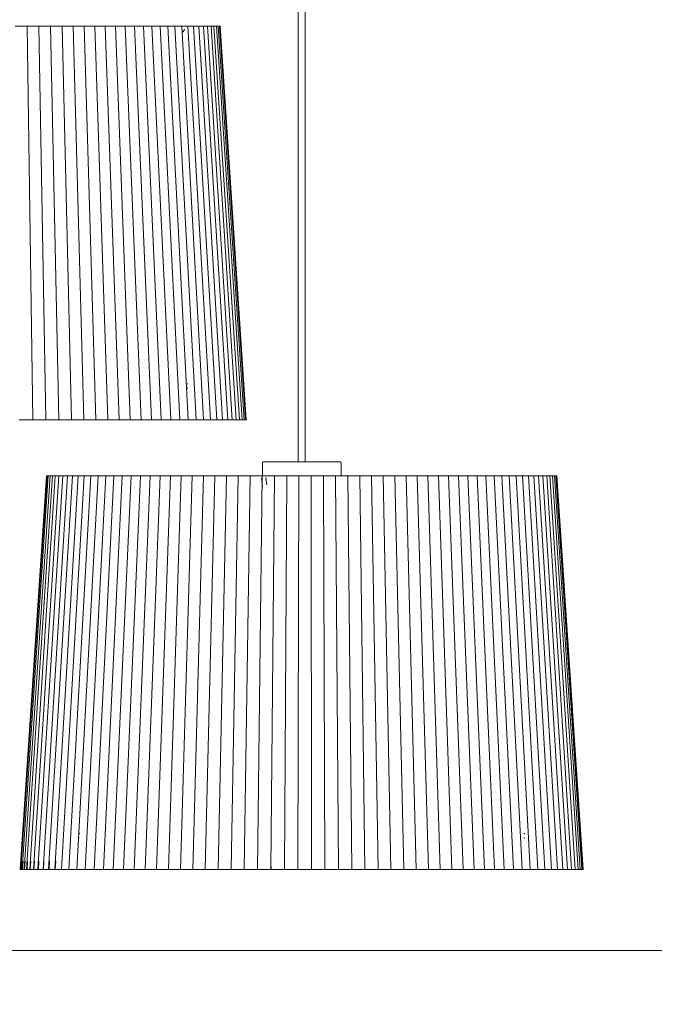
# Model space of a CAD drawing. Header units: millimetres. Extents: x 5395 to 10087, y 397 to 7363.
# Tile 2 of 14: x 5843 to 6408, y 397 to 1273. Entities that reach past the tile are written whole.
import ezdxf

# ---------------------------------------------------------------- set-up
doc = ezdxf.new("R2010")
doc.units = ezdxf.units.MM
doc.linetypes.add('Dash', pattern=[6, 3, -3])
doc.layers.add('A-ANNO-DIMS', color=7, linetype='Dash', lineweight=9, true_color=0xd2d2d2)
doc.layers.add('A-ANNO-DIMS-15', color=7, linetype='Continuous', lineweight=9)
doc.layers.add('E-LITE-EQPM', color=7, linetype='Continuous', lineweight=20)
doc.styles.add('Arial Narrow', font='ARIALN.TTF', dxfattribs={"height": 33})
doc.dimstyles.new('FARO_-_2_2mm_Arial_Narrow_mm_Inch_Left', dxfattribs={"dimscale": 304.8, "dimtxt": 33.773222, "dimasz": 0, "dimexe": 0.147638, "dimexo": 0.0625, "dimgap": 0.024606, "dimtad": 1, "dimdec": 0, "dimzin": 0, "dimdsep": 46, "dimtxsty": 'Arial Narrow', "dimblk1": 'NONE', "dimblk2": 'NONE', "dimsah": 1, "dimcen": 0.09, "dimadec": 0, "dimazin": 0, "dimtfac": 1, "dimtdec": 4, "dimtix": 1, "dimtmove": 0, "dimatfit": 3, "dimfxl": 0.049213, "dimfxlon": 1, "dimtvp": 1, "dimtolj": 1, "dimtzin": 0, "dimarcsym": 2})

# ---------------------------------------------------------------- blocks, each defined once
blk = doc.blocks.new('64314-7L   _Suspended_tensor - 64314-44-7L SAMBA Black_ribbon beige pendant lamp ø450-7L-545827-Alzado_PDF')
at = {"layer": 'E-LITE-EQPM', "lineweight": 9}
for p, q in [((6090.82, 1983.84), (6090.82, 880)), ((6096.82, 879.97), (6096.82, 1983.84)), ((5838.88, 1267.48), (5849.52, 1267.5)), ((5849.52, 1267.48), (5860.03, 1267.5)), ((5849.52, 1267.5), (5854.61, 917.5)), ((5860.03, 1267.48), (5870.39, 1267.5)), ((5860.03, 1267.5), (5866.21, 917.5)), ((5870.39, 1267.48), (5880.57, 1267.5)), ((5870.39, 1267.5), (5877.64, 917.5)), ((5880.57, 1267.48), (5890.56, 1267.5)), ((5880.57, 1267.5), (5888.88, 917.5)), ((5890.56, 1267.48), (5900.32, 1267.5)), ((5890.56, 1267.5), (5899.9, 917.5)), ((5900.32, 1267.48), (5909.83, 1267.5)), ((5900.32, 1267.5), (5910.68, 917.5)), ((5909.83, 1267.48), (5919.08, 1267.5)), ((5909.83, 1267.5), (5921.19, 917.5)), ((5919.08, 1267.48), (5928.04, 1267.5)), ((5919.08, 1267.5), (5931.4, 917.5)), ((5920.5, 1267.5), (5920.32, 1267.48)), ((5928.04, 1267.5), (5941.3, 917.5)), ((5928.05, 1267.48), (5936.7, 1267.5)), ((5929.41, 1267.5), (5929.22, 1267.48)), ((5936.7, 1267.48), (5945.02, 1267.5)), ((5936.7, 1267.5), (5950.86, 917.5)), ((5938.01, 1267.5), (5937.82, 1267.48)), ((5945.02, 1267.48), (5953, 1267.5)), ((5945.02, 1267.5), (5960.06, 917.5)), ((5946.29, 1267.5), (5946.08, 1267.48)), ((5953, 1267.48), (5960.61, 1267.5)), ((5953, 1267.5), (5968.87, 917.5)), ((5954.21, 1267.5), (5953.98, 1267.48)), ((5960.61, 1267.48), (5967.83, 1267.5)), ((5960.61, 1267.5), (5977.28, 917.5)), ((5961.76, 1267.5), (5961.53, 1267.48)), ((5967.83, 1267.48), (5974.66, 1267.5)), ((5967.83, 1267.5), (5985.27, 917.5)), ((5968.92, 1267.5), (5968.68, 1267.48)), ((5974.66, 1267.48), (5981.06, 1267.5)), ((5974.66, 1267.5), (5992.82, 917.5)), ((5975.68, 1267.5), (5975.43, 1267.48)), ((5981.06, 1267.5), (5999.91, 917.5)), ((5981.07, 1267.48), (5987.04, 1267.5)), ((5982.02, 1267.5), (5981.77, 1267.48)), ((5987.04, 1267.48), (5992.57, 1267.5)), ((5987.04, 1267.5), (6006.53, 917.5)), ((5987.83, 1262.23), (5989.79, 1264.5)), ((5992.57, 1267.5), (6012.65, 917.5)), ((5992.58, 1267.48), (5997.65, 1267.5)), ((5997.65, 1267.48), (6002.26, 1267.5)), ((5997.65, 1267.5), (6018.28, 917.5)), ((6002.26, 1267.48), (6006.38, 1267.5)), ((6002.26, 1267.5), (6023.38, 917.5)), ((6006.38, 1267.48), (6010.02, 1267.5)), ((6006.38, 1267.5), (6027.96, 917.5)), ((6010.02, 1267.48), (6013.16, 1267.5)), ((6010.02, 1267.5), (6032, 917.5)), ((6013.16, 1267.48), (6015.79, 1267.5)), ((6013.16, 1267.5), (6035.49, 917.5)), ((6015.79, 1267.48), (6017.91, 1267.5)), ((6015.79, 1267.5), (6038.42, 917.5)), ((6017.91, 1267.48), (6019.52, 1267.5)), ((6017.91, 1267.5), (6040.79, 917.5)), ((6018.2, 1267.5), (6017.98, 1267.49)), ((6019.72, 1267.5), (6019.52, 1267.49)), ((6019.52, 1267.48), (6020.6, 1267.5)), ((6019.52, 1267.5), (6042.59, 917.5)), ((6020.12, 1267.48), (6019.72, 1267.5)), ((6020.6, 1267.5), (6043.82, 917.5)), ((6020.72, 1267.49), (6021.17, 1267.5)), ((6021.17, 1267.5), (6044.47, 917.5)), ((6021.21, 1267.5), (6044.54, 917.5)), ((5991.95, 949.45), (5991.85, 949.45)), ((5991.95, 945.45), (5991.85, 945.45)), ((5842.4, 917.34), (5854, 917.31)), ((5854.61, 917.5), (5842.88, 917.47)), ((5854.27, 917.41), (5854.01, 917.34)), ((5854.01, 917.34), (5865.47, 917.31)), ((5854.53, 917.47), (5854.27, 917.41)), ((5866.21, 917.5), (5854.61, 917.47)), ((5865.8, 917.41), (5865.49, 917.34)), ((5865.49, 917.34), (5876.77, 917.31)), ((5866.11, 917.47), (5865.8, 917.41)), ((5877.64, 917.5), (5866.21, 917.47)), ((5877.17, 917.41), (5876.82, 917.34)), ((5876.82, 917.34), (5887.89, 917.31)), ((5877.53, 917.47), (5877.17, 917.41)), ((5888.88, 917.5), (5877.64, 917.47)), ((5888.35, 917.41), (5887.95, 917.34)), ((5887.95, 917.34), (5898.78, 917.31)), ((5888.75, 917.47), (5888.35, 917.41)), ((5899.9, 917.5), (5888.88, 917.47)), ((5899.31, 917.41), (5898.86, 917.34)), ((5898.86, 917.34), (5909.44, 917.31)), ((5899.75, 917.47), (5899.31, 917.41)), ((5910.68, 917.5), (5899.9, 917.47)), ((5910.02, 917.41), (5909.54, 917.34)), ((5909.54, 917.34), (5919.83, 917.31)), ((5910.51, 917.47), (5910.02, 917.41)), ((5910.5, 917.47), (5910.68, 917.5)), ((5921.19, 917.5), (5910.68, 917.47)), ((5920.47, 917.41), (5919.95, 917.34)), ((5919.95, 917.34), (5929.93, 917.31)), ((5921, 917.47), (5920.47, 917.41)), ((5920.99, 917.47), (5921.19, 917.5)), ((5931.4, 917.5), (5921.19, 917.47)), ((5930.63, 917.41), (5930.06, 917.34)), ((5930.06, 917.34), (5939.71, 917.31)), ((5931.2, 917.47), (5930.63, 917.41)), ((5931.19, 917.47), (5931.4, 917.5)), ((5941.3, 917.5), (5931.4, 917.47)), ((5940.47, 917.41), (5939.87, 917.34)), ((5939.87, 917.34), (5949.16, 917.31)), ((5941.08, 917.47), (5940.47, 917.41)), ((5941.07, 917.47), (5941.3, 917.5)), ((5950.86, 917.5), (5941.3, 917.47)), ((5949.98, 917.41), (5949.34, 917.34)), ((5949.34, 917.34), (5958.26, 917.31)), ((5950.62, 917.47), (5949.98, 917.41)), ((5950.62, 917.47), (5950.86, 917.5)), ((5960.06, 917.5), (5950.86, 917.47)), ((5958.45, 917.33), (5958.26, 917.33)), ((5958.26, 917.31), (5958.45, 917.33)), ((5959.13, 917.41), (5958.45, 917.34)), ((5958.45, 917.34), (5966.97, 917.31)), ((5959.81, 917.47), (5959.13, 917.41)), ((5959.8, 917.47), (5960.06, 917.5)), ((5968.87, 917.5), (5960.06, 917.47)), ((5967.18, 917.33), (5966.97, 917.33)), ((5966.97, 917.31), (5967.18, 917.33)), ((5967.89, 917.41), (5967.18, 917.34)), ((5967.18, 917.34), (5975.29, 917.31)), ((5968.61, 917.47), (5967.89, 917.41)), ((5968.6, 917.47), (5968.87, 917.5)), ((5977.28, 917.5), (5968.87, 917.47)), ((5975.51, 917.33), (5975.29, 917.33)), ((5975.29, 917.31), (5975.51, 917.33)), ((5976.26, 917.41), (5975.51, 917.34)), ((5975.51, 917.34), (5983.18, 917.31)), ((5977, 917.47), (5976.26, 917.41)), ((5977, 917.47), (5977.28, 917.5)), ((5985.27, 917.5), (5977.28, 917.47)), ((5983.43, 917.33), (5983.18, 917.33)), ((5983.18, 917.31), (5983.43, 917.33)), ((5984.2, 917.41), (5983.43, 917.34)), ((5983.43, 917.34), (5990.65, 917.31)), ((5984.98, 917.47), (5984.2, 917.41)), ((5984.97, 917.47), (5985.27, 917.5)), ((5992.82, 917.5), (5985.27, 917.47)), ((5990.65, 917.31), (5990.9, 917.34)), ((5990.9, 917.33), (5990.65, 917.33)), ((5991.71, 917.41), (5990.9, 917.34)), ((5990.9, 917.34), (5997.66, 917.31)), ((5992.52, 917.47), (5991.71, 917.41)), ((5991.73, 917.41), (5992.82, 917.5)), ((5999.91, 917.5), (5992.82, 917.47)), ((5997.66, 917.31), (5997.93, 917.34)), ((5997.93, 917.33), (5997.66, 917.33)), ((5998.76, 917.41), (5997.93, 917.34)), ((5997.93, 917.34), (6004.2, 917.31)), ((5999.59, 917.47), (5998.76, 917.41)), ((5998.78, 917.41), (5999.91, 917.5)), ((6006.53, 917.5), (5999.91, 917.47)), ((6004.2, 917.31), (6004.48, 917.34)), ((6004.48, 917.33), (6004.2, 917.33)), ((6005.34, 917.41), (6004.48, 917.34)), ((6004.48, 917.34), (6010.25, 917.31)), ((6006.2, 917.47), (6005.34, 917.41)), ((6005.36, 917.41), (6006.53, 917.5)), ((6012.65, 917.5), (6006.53, 917.47)), ((6010.25, 917.31), (6010.55, 917.34)), ((6010.55, 917.33), (6010.25, 917.33)), ((6011.43, 917.41), (6010.55, 917.34)), ((6010.55, 917.34), (6015.81, 917.31)), ((6012.32, 917.47), (6011.43, 917.41)), ((6011.45, 917.41), (6012.65, 917.5)), ((6018.28, 917.5), (6012.65, 917.47)), ((6015.81, 917.31), (6016.12, 917.34)), ((6016.12, 917.33), (6015.81, 917.33)), ((6017.02, 917.41), (6016.12, 917.34)), ((6016.12, 917.34), (6020.85, 917.31)), ((6017.93, 917.47), (6017.02, 917.41)), ((6017.04, 917.41), (6018.28, 917.5)), ((6023.38, 917.5), (6018.28, 917.47)), ((6020.85, 917.31), (6021.18, 917.34)), ((6021.18, 917.33), (6020.85, 917.33)), ((6022.1, 917.41), (6021.18, 917.34)), ((6021.18, 917.34), (6025.38, 917.31)), ((6023.02, 917.47), (6022.1, 917.41)), ((6022.12, 917.41), (6023.38, 917.5)), ((6027.96, 917.5), (6023.38, 917.47)), ((6025.38, 917.31), (6025.71, 917.34)), ((6025.71, 917.33), (6025.38, 917.33)), ((6026.65, 917.41), (6025.71, 917.34)), ((6025.71, 917.34), (6029.37, 917.31)), ((6027.59, 917.47), (6026.65, 917.41)), ((6026.67, 917.41), (6027.96, 917.5)), ((6032, 917.5), (6027.96, 917.48)), ((6029.37, 917.31), (6029.71, 917.34)), ((6029.71, 917.33), (6029.37, 917.33)), ((6030.67, 917.41), (6029.71, 917.34)), ((6029.71, 917.34), (6032.81, 917.31)), ((6030.35, 917.31), (6030.27, 917.31)), ((6031.62, 917.47), (6030.67, 917.41)), ((6030.68, 917.41), (6032, 917.5)), ((6035.49, 917.5), (6032, 917.48)), ((6032.81, 917.31), (6033.17, 917.34)), ((6033.17, 917.33), (6032.81, 917.33)), ((6034.14, 917.41), (6033.17, 917.34)), ((6033.17, 917.34), (6035.71, 917.31)), ((6035.11, 917.47), (6034.14, 917.41)), ((6034.15, 917.41), (6035.49, 917.5)), ((6038.42, 917.5), (6035.49, 917.48)), ((6035.71, 917.31), (6036.08, 917.34)), ((6036.08, 917.33), (6035.71, 917.33)), ((6037.06, 917.41), (6036.08, 917.34)), ((6036.08, 917.34), (6038.05, 917.31)), ((6037.06, 917.41), (6038.42, 917.5)), ((6038.03, 917.47), (6037.06, 917.41)), ((6038.54, 917.34), (6038.05, 917.33)), ((6038.05, 917.31), (6038.43, 917.34)), ((6040.79, 917.5), (6038.42, 917.48)), ((6039.41, 917.41), (6038.43, 917.34)), ((6038.43, 917.34), (6039.83, 917.31)), ((6040.4, 917.47), (6039.41, 917.41)), ((6039.42, 917.41), (6040.79, 917.5)), ((6039.83, 917.31), (6040.21, 917.34)), ((6040.18, 917.33), (6039.97, 917.33)), ((6041.25, 917.33), (6040.18, 917.31)), ((6041.2, 917.41), (6040.21, 917.34)), ((6040.21, 917.34), (6041.04, 917.31)), ((6042.59, 917.5), (6040.79, 917.48)), ((6041.04, 917.31), (6041.43, 917.34)), ((6042.19, 917.47), (6041.2, 917.41)), ((6041.21, 917.41), (6042.59, 917.5)), ((6041.75, 917.33), (6041.25, 917.31)), ((6042.42, 917.41), (6041.43, 917.34)), ((6041.43, 917.34), (6041.68, 917.31)), ((6042.07, 917.34), (6041.75, 917.31)), ((6043.42, 917.47), (6042.42, 917.41)), ((6042.43, 917.41), (6043.82, 917.5)), ((6043.82, 917.5), (6042.59, 917.48)), ((6044.47, 917.5), (6043.82, 917.48)), ((6058.83, 879.05), (6058.83, 867.5)), ((6128.83, 867.49), (6128.83, 879.05)), ((5866.76, 867.5), (5843.43, 517.5)), ((5867.28, 867.5), (5843.97, 517.5)), ((5868.32, 867.5), (5845.08, 517.5)), ((5869.87, 867.5), (5846.77, 517.5)), ((5871.95, 867.5), (5849.03, 517.5)), ((5874.53, 867.5), (5851.85, 517.5)), ((5877.62, 867.5), (5855.23, 517.5)), ((5881.21, 867.5), (5859.16, 517.5)), ((5885.29, 867.5), (5863.63, 517.5)), ((5866.76, 867.5), (5867.28, 867.47)), ((5867.14, 867.49), (5866.77, 867.5)), ((5867.14, 867.47), (5867.28, 867.5)), ((5867.28, 867.5), (5867.67, 867.47)), ((5867.6, 867.49), (5867.31, 867.5)), ((5867.6, 867.47), (5868.32, 867.5)), ((5868.32, 867.5), (5868.7, 867.47)), ((5868.58, 867.5), (5868.36, 867.5)), ((5868.58, 867.47), (5869.87, 867.5)), ((5889.85, 867.5), (5868.63, 517.5)), ((5869.87, 867.5), (5870.26, 867.47)), ((5870.08, 867.47), (5871.95, 867.5)), ((5871.95, 867.5), (5872.33, 867.47)), ((5872.33, 867.48), (5874.53, 867.5)), ((5894.88, 867.5), (5874.15, 517.5)), ((5874.53, 867.5), (5874.91, 867.47)), ((5874.91, 867.48), (5877.62, 867.5)), ((5877.62, 867.5), (5877.99, 867.47)), ((5877.99, 867.48), (5881.21, 867.5)), ((5900.37, 867.5), (5880.18, 517.5)), ((5881.21, 867.5), (5881.58, 867.47)), ((5881.58, 867.48), (5885.29, 867.5)), ((5885.29, 867.5), (5885.65, 867.47)), ((5885.65, 867.48), (5889.85, 867.5)), ((5906.3, 867.5), (5886.7, 517.5)), ((5889.85, 867.5), (5890.2, 867.47)), ((5890.2, 867.48), (5894.88, 867.5)), ((5912.67, 867.5), (5893.7, 517.5)), ((5894.88, 867.5), (5895.23, 867.47)), ((5895.23, 867.48), (5900.37, 867.5)), ((5900.37, 867.5), (5900.71, 867.47)), ((5900.71, 867.48), (5906.3, 867.5)), ((5919.46, 867.5), (5901.16, 517.5)), ((5906.3, 867.5), (5906.63, 867.47)), ((5906.63, 867.48), (5912.67, 867.5)), ((5926.65, 867.5), (5909.06, 517.5)), ((5912.67, 867.5), (5912.99, 867.47)), ((5912.99, 867.48), (5919.46, 867.5)), ((5934.22, 867.5), (5917.39, 517.5)), ((5919.46, 867.5), (5919.76, 867.47)), ((5919.76, 867.48), (5926.65, 867.5)), ((5942.16, 867.5), (5926.13, 517.5)), ((5926.65, 867.5), (5926.94, 867.47)), ((5926.94, 867.48), (5934.22, 867.5)), ((5934.22, 867.5), (5934.5, 867.47)), ((5934.5, 867.48), (5942.16, 867.5)), ((5950.45, 867.5), (5935.25, 517.5)), ((5942.16, 867.5), (5942.43, 867.47)), ((5942.43, 867.48), (5950.45, 867.5)), ((5959.07, 867.5), (5944.74, 517.5)), ((5950.45, 867.5), (5950.71, 867.47)), ((5950.71, 867.48), (5959.07, 867.5)), ((5968.01, 867.5), (5954.57, 517.5)), ((5959.07, 867.5), (5959.31, 867.47)), ((5959.31, 867.48), (5968.01, 867.5)), ((5977.23, 867.5), (5964.72, 517.5)), ((5968.01, 867.5), (5968.23, 867.47)), ((5968.23, 867.48), (5977.23, 867.5)), ((5986.72, 867.5), (5975.18, 517.5)), ((5977.23, 867.5), (5977.44, 867.47)), ((5977.44, 867.48), (5986.72, 867.5)), ((5996.46, 867.5), (5985.9, 517.5)), ((5986.72, 867.5), (5986.91, 867.47)), ((5986.91, 867.48), (5996.46, 867.5)), ((5996.46, 867.5), (5996.64, 867.47)), ((5996.64, 867.48), (6006.42, 867.5)), ((6006.42, 867.5), (5996.88, 517.5)), ((6006.42, 867.48), (6016.59, 867.5)), ((6016.59, 867.5), (6008.07, 517.5)), ((6016.59, 867.48), (6026.93, 867.5)), ((6026.93, 867.5), (6019.47, 517.5)), ((6026.93, 867.48), (6037.43, 867.5)), ((6037.43, 867.5), (6031.04, 517.5)), ((6037.43, 867.48), (6048.06, 867.5)), ((6048.06, 867.5), (6042.75, 517.5)), ((6048.06, 867.48), (6058.79, 867.5)), ((6058.79, 867.5), (6054.58, 517.5)), ((6058.79, 867.48), (6069.6, 867.5)), ((6069.6, 867.5), (6066.5, 517.5)), ((6069.6, 867.48), (6080.47, 867.5)), ((6080.47, 867.5), (6078.48, 517.5)), ((6080.47, 867.48), (6091.37, 867.5)), ((6091.37, 867.5), (6090.5, 517.5)), ((6091.37, 867.48), (6102.28, 867.5)), ((6102.28, 867.48), (6113.16, 867.5)), ((6102.28, 867.5), (6102.53, 517.5)), ((6113.16, 867.48), (6124.01, 867.5)), ((6113.16, 867.5), (6114.53, 517.5)), ((6124.01, 867.48), (6134.78, 867.5)), ((6124.01, 867.5), (6126.49, 517.5)), ((6133.62, 867.5), (6133.41, 867.5)), ((6134.78, 867.48), (6145.46, 867.5)), ((6134.78, 867.5), (6138.38, 517.5)), ((6144.29, 867.5), (6144.1, 867.5)), ((6145.46, 867.48), (6156.02, 867.5)), ((6145.46, 867.5), (6150.16, 517.5)), ((6156.02, 867.48), (6166.43, 867.5)), ((6156.02, 867.5), (6161.81, 517.5)), ((6166.43, 867.48), (6176.68, 867.5)), ((6166.43, 867.5), (6173.3, 517.5)), ((6176.68, 867.48), (6186.74, 867.5)), ((6176.68, 867.5), (6184.61, 517.5)), ((6186.74, 867.48), (6196.58, 867.5)), ((6186.74, 867.5), (6195.72, 517.5)), ((6196.58, 867.48), (6206.19, 867.5)), ((6196.58, 867.5), (6206.58, 517.5)), ((6206.19, 867.48), (6215.54, 867.5)), ((6206.19, 867.5), (6217.19, 517.5)), ((6215.54, 867.48), (6224.6, 867.5)), ((6215.54, 867.5), (6227.51, 517.5)), ((6224.6, 867.48), (6233.37, 867.5)), ((6224.6, 867.5), (6237.53, 517.5)), ((6233.37, 867.48), (6241.81, 867.5)), ((6233.37, 867.5), (6247.21, 517.5)), ((6241.81, 867.48), (6249.92, 867.5)), ((6241.81, 867.5), (6256.54, 517.5)), ((6249.92, 867.48), (6257.66, 867.5)), ((6249.92, 867.5), (6265.49, 517.5)), ((6257.66, 867.48), (6265.02, 867.5)), ((6257.66, 867.5), (6274.05, 517.5)), ((6265.02, 867.48), (6271.99, 867.5)), ((6265.02, 867.5), (6282.2, 517.5)), ((6271.99, 867.48), (6278.55, 867.5)), ((6271.99, 867.5), (6289.9, 517.5)), ((6278.55, 867.48), (6284.69, 867.5)), ((6278.55, 867.5), (6297.16, 517.5)), ((6284.69, 867.48), (6290.38, 867.5)), ((6284.69, 867.5), (6303.95, 517.5)), ((6290.38, 867.48), (6295.62, 867.5)), ((6290.38, 867.5), (6310.25, 517.5)), ((6295.62, 867.48), (6300.4, 867.5)), ((6295.62, 867.5), (6316.06, 517.5)), ((6300.4, 867.48), (6304.7, 867.5)), ((6300.4, 867.5), (6321.35, 517.5)), ((6304.7, 867.48), (6308.51, 867.5)), ((6304.7, 867.5), (6326.12, 517.5)), ((6308.51, 867.48), (6311.83, 867.5)), ((6308.51, 867.5), (6330.35, 517.5)), ((6311.83, 867.48), (6314.64, 867.5)), ((6311.83, 867.5), (6334.04, 517.5)), ((6314.64, 867.48), (6316.95, 867.5)), ((6314.64, 867.5), (6337.17, 517.5)), ((6316.95, 867.48), (6318.74, 867.5)), ((6316.95, 867.5), (6339.74, 517.5)), ((6318.74, 867.48), (6320.01, 867.5)), ((6318.74, 867.5), (6341.75, 517.5)), ((6320.01, 867.48), (6320.76, 867.5)), ((6320.01, 867.5), (6343.18, 517.5)), ((6320.76, 867.49), (6320.99, 867.5)), ((6320.76, 867.5), (6344.04, 517.5)), ((6320.99, 867.5), (6344.32, 517.5)), ((6057.94, 865.51), (6059.01, 858.44)), ((6062.87, 859.67), (6061.89, 866.1)), ((5896.27, 549.45), (5895.9, 549.45)), ((5895.99, 545.45), (5896.2, 545.45)), ((6291.39, 549.45), (6291.76, 549.45)), ((6291.44, 545.45), (6291.7, 545.45)), ((6291.67, 549.45), (6291.45, 549.45)), ((5843.97, 517.46), (5843.43, 517.5)), ((5844.31, 524.72), (5843.83, 517.47)), ((5843.97, 517.5), (5843.83, 517.47)), ((5845.36, 517.41), (5843.97, 517.5)), ((5844.85, 524.72), (5844.37, 517.47)), ((5845.08, 517.5), (5844.37, 517.47)), ((5844.37, 517.47), (5845.36, 517.41)), ((5846.47, 517.41), (5845.08, 517.5)), ((5846.76, 517.31), (5845.36, 517.41)), ((5845.96, 524.72), (5845.48, 517.47)), ((5846.77, 517.5), (5845.48, 517.47)), ((5845.48, 517.47), (5846.47, 517.41)), ((5845.82, 517.34), (5846.76, 517.31)), ((5846.44, 517.33), (5846.26, 517.31)), ((5846.35, 517.34), (5847.46, 517.32)), ((5847.86, 517.31), (5846.47, 517.41)), ((5848.15, 517.41), (5846.77, 517.5)), ((5847.46, 517.33), (5846.87, 517.31)), ((5847.64, 524.72), (5847.17, 517.47)), ((5849.03, 517.5), (5847.17, 517.47)), ((5847.17, 517.47), (5848.15, 517.41)), ((5847.46, 517.34), (5849.13, 517.32)), ((5848.04, 517.31), (5847.86, 517.33)), ((5849.54, 517.31), (5848.15, 517.41)), ((5850.4, 517.41), (5849.03, 517.5)), ((5849.89, 524.72), (5849.42, 517.47)), ((5851.85, 517.5), (5849.42, 517.47)), ((5849.42, 517.47), (5850.39, 517.41)), ((5849.54, 517.34), (5851.36, 517.32)), ((5849.79, 517.31), (5849.54, 517.33)), ((5851.77, 517.31), (5850.4, 517.41)), ((5851.77, 517.34), (5854.15, 517.32)), ((5852.09, 517.31), (5851.77, 517.34)), ((5853.21, 517.41), (5851.85, 517.5)), ((5852.7, 524.72), (5852.24, 517.47)), ((5855.23, 517.5), (5852.24, 517.47)), ((5852.24, 517.47), (5853.2, 517.41)), ((5854.56, 517.31), (5853.21, 517.41)), ((5854.56, 517.34), (5857.5, 517.32)), ((5854.96, 517.31), (5854.56, 517.34)), ((5856.57, 517.41), (5855.23, 517.5)), ((5856.07, 524.72), (5855.61, 517.47)), ((5859.16, 517.5), (5855.61, 517.47)), ((5855.61, 517.47), (5856.56, 517.41)), ((5857.91, 517.31), (5856.57, 517.41)), ((5858.37, 517.31), (5857.91, 517.35)), ((5857.91, 517.34), (5861.39, 517.32)), ((5860.48, 517.41), (5859.16, 517.5)), ((5859.99, 524.72), (5859.54, 517.47)), ((5863.63, 517.5), (5859.54, 517.47)), ((5859.54, 517.47), (5860.46, 517.41)), ((5861.8, 517.31), (5860.48, 517.41)), ((5862.33, 517.31), (5861.8, 517.35)), ((5861.8, 517.34), (5865.82, 517.32)), ((5864.92, 517.41), (5863.63, 517.5)), ((5864.44, 524.72), (5864, 517.47)), ((5868.63, 517.5), (5864, 517.47)), ((5864, 517.47), (5864.91, 517.41)), ((5866.22, 517.31), (5864.92, 517.41)), ((5866.22, 517.34), (5870.77, 517.32)), ((5866.82, 517.31), (5866.46, 517.34)), ((5869.9, 517.41), (5868.63, 517.5)), ((5869.43, 524.72), (5869, 517.47)), ((5874.15, 517.5), (5869, 517.47)), ((5869, 517.47), (5869.88, 517.41)), ((5871.17, 517.31), (5869.9, 517.41)), ((5871.17, 517.34), (5876.24, 517.31)), ((5871.83, 517.31), (5871.53, 517.34)), ((5875.39, 517.41), (5874.15, 517.5)), ((5874.93, 524.72), (5874.51, 517.47)), ((5880.18, 517.5), (5874.51, 517.47)), ((5874.51, 517.47), (5875.37, 517.41)), ((5876.63, 517.31), (5875.39, 517.41)), ((5876.24, 517.34), (5876.36, 517.34)), ((5876.63, 517.34), (5882.2, 517.31)), ((5877.36, 517.31), (5877.06, 517.34)), ((5881.39, 517.41), (5880.18, 517.5)), ((5886.7, 517.5), (5880.53, 517.47)), ((5880.53, 517.47), (5881.37, 517.41)), ((5882.6, 517.31), (5881.39, 517.41)), ((5882.6, 517.34), (5888.66, 517.31)), ((5883.39, 517.31), (5883.1, 517.34)), ((5887.87, 517.41), (5886.7, 517.5)), ((5893.7, 517.5), (5887.04, 517.47)), ((5887.04, 517.47), (5887.85, 517.41)), ((5889.05, 517.31), (5887.87, 517.41)), ((5889.05, 517.34), (5895.59, 517.31)), ((5889.9, 517.31), (5889.62, 517.34)), ((5894.83, 517.41), (5893.7, 517.5)), ((5901.16, 517.5), (5894.03, 517.47)), ((5894.03, 517.47), (5894.81, 517.41)), ((5895.97, 517.31), (5894.83, 517.41)), ((5895.97, 517.34), (5902.98, 517.31)), ((5896.88, 517.31), (5896.61, 517.34)), ((5902.25, 517.41), (5901.16, 517.5)), ((5909.06, 517.5), (5901.47, 517.47)), ((5903.35, 517.31), (5902.25, 517.41)), ((5903.35, 517.34), (5910.81, 517.31)), ((5910.11, 517.41), (5909.06, 517.5)), ((5917.39, 517.5), (5909.37, 517.47)), ((5911.17, 517.31), (5910.11, 517.41)), ((5911.17, 517.34), (5919.05, 517.31)), ((5918.4, 517.41), (5917.39, 517.5)), ((5926.13, 517.5), (5917.68, 517.47)), ((5919.4, 517.31), (5918.4, 517.41)), ((5919.4, 517.34), (5927.71, 517.31)), ((5927.09, 517.41), (5926.13, 517.5)), ((5935.25, 517.5), (5926.41, 517.47)), ((5928.05, 517.31), (5927.09, 517.41)), ((5928.05, 517.34), (5936.74, 517.31)), ((5936.16, 517.41), (5935.25, 517.5)), ((5944.74, 517.5), (5935.52, 517.47)), ((5937.07, 517.31), (5936.16, 517.41)), ((5937.07, 517.34), (5946.14, 517.31)), ((5945.6, 517.41), (5944.74, 517.5)), ((5954.57, 517.5), (5944.99, 517.47)), ((5946.45, 517.31), (5945.6, 517.41)), ((5946.45, 517.34), (5955.88, 517.31)), ((5955.38, 517.41), (5954.57, 517.5)), ((5964.72, 517.5), (5954.81, 517.47)), ((5956.18, 517.31), (5955.38, 517.41)), ((5956.18, 517.34), (5965.93, 517.31)), ((5965.47, 517.41), (5964.72, 517.5)), ((5975.18, 517.5), (5964.95, 517.47)), ((5966.22, 517.31), (5965.47, 517.41)), ((5966.22, 517.34), (5976.28, 517.31)), ((5975.87, 517.41), (5975.18, 517.5)), ((5985.9, 517.5), (5975.38, 517.47)), ((5976.56, 517.31), (5975.87, 517.41)), ((5976.56, 517.34), (5986.91, 517.31)), ((5986.53, 517.41), (5985.9, 517.5)), ((5996.88, 517.5), (5986.09, 517.47)), ((5987.17, 517.31), (5986.53, 517.41)), ((5987.17, 517.34), (5997.78, 517.31)), ((5997.45, 517.41), (5996.88, 517.5)), ((6008.07, 517.5), (5997.05, 517.47)), ((5998.02, 517.31), (5997.45, 517.41)), ((5998.02, 517.34), (6008.87, 517.31)), ((6008.58, 517.41), (6008.07, 517.5)), ((6019.47, 517.5), (6008.23, 517.47)), ((6009.09, 517.31), (6008.58, 517.41)), ((6008.87, 517.31), (6008.69, 517.31)), ((6009.09, 517.34), (6020.15, 517.31)), ((6019.92, 517.41), (6019.47, 517.5)), ((6031.04, 517.5), (6019.61, 517.47)), ((6020.36, 517.31), (6019.92, 517.41)), ((6020.15, 517.31), (6019.95, 517.31)), ((6020.36, 517.34), (6031.61, 517.31)), ((6031.42, 517.41), (6031.04, 517.5)), ((6042.75, 517.5), (6031.15, 517.47)), ((6031.61, 517.31), (6031.39, 517.31)), ((6031.8, 517.31), (6031.42, 517.41)), ((6031.8, 517.34), (6043.21, 517.31)), ((6043.07, 517.41), (6042.75, 517.5)), ((6054.58, 517.5), (6042.85, 517.47)), ((6043.21, 517.31), (6042.96, 517.31)), ((6043.38, 517.31), (6043.07, 517.41)), ((6043.38, 517.34), (6054.92, 517.31)), ((6054.83, 517.41), (6054.58, 517.5)), ((6066.5, 517.5), (6054.66, 517.47)), ((6054.92, 517.31), (6054.66, 517.31)), ((6055.08, 517.31), (6054.83, 517.41)), ((6055.08, 517.34), (6066.73, 517.31)), ((6066.73, 517.31), (6066.44, 517.31)), ((6066.68, 517.41), (6066.5, 517.5)), ((6066.57, 519.99), (6066.56, 517.47)), ((6078.48, 517.5), (6066.56, 517.47)), ((6066.87, 517.31), (6066.68, 517.41)), ((6066.87, 517.34), (6078.6, 517.31)), ((6078.6, 517.31), (6078.29, 517.31)), ((6078.6, 517.41), (6078.48, 517.5)), ((6090.5, 517.5), (6078.52, 517.47)), ((6078.72, 517.31), (6078.6, 517.41)), ((6078.72, 517.34), (6090.5, 517.31)), ((6090.5, 517.31), (6090.18, 517.31)), ((6090.55, 517.41), (6090.5, 517.5)), ((6102.53, 517.5), (6090.52, 517.47)), ((6090.61, 517.31), (6090.55, 517.41)), ((6090.61, 517.34), (6102.41, 517.31)), ((6102.41, 517.31), (6102.07, 517.31)), ((6102.47, 517.41), (6102.41, 517.34)), ((6102.53, 517.47), (6102.47, 517.41)), ((6102.5, 517.34), (6114.31, 517.31)), ((6114.53, 517.5), (6102.53, 517.47)), ((6114.31, 517.31), (6113.94, 517.31)), ((6114.41, 517.41), (6114.31, 517.34)), ((6114.37, 517.34), (6126.15, 517.31)), ((6114.52, 517.47), (6114.41, 517.41)), ((6126.49, 517.5), (6114.53, 517.47)), ((6126.15, 517.31), (6125.77, 517.31)), ((6126.3, 517.41), (6126.15, 517.34)), ((6126.15, 517.34), (6137.92, 517.31)), ((6126.46, 517.47), (6126.3, 517.41)), ((6126.34, 517.41), (6126.49, 517.5)), ((6138.38, 517.5), (6126.46, 517.47)), ((6137.92, 517.31), (6137.52, 517.31)), ((6138.12, 517.41), (6137.92, 517.34)), ((6137.95, 517.34), (6149.59, 517.31)), ((6138.32, 517.47), (6138.12, 517.41)), ((6138.16, 517.41), (6138.38, 517.5)), ((6150.16, 517.5), (6138.38, 517.47)), ((6149.59, 517.31), (6149.18, 517.31)), ((6149.84, 517.41), (6149.59, 517.34)), ((6149.59, 517.34), (6161.12, 517.31)), ((6150.08, 517.47), (6149.84, 517.41)), ((6161.81, 517.5), (6150.16, 517.47)), ((6161.13, 517.31), (6160.7, 517.31)), ((6161.42, 517.41), (6161.13, 517.34)), ((6161.13, 517.34), (6172.48, 517.31)), ((6161.72, 517.47), (6161.42, 517.41)), ((6173.3, 517.5), (6161.81, 517.47)), ((6172.51, 517.31), (6172.07, 517.31)), ((6172.85, 517.41), (6172.51, 517.34)), ((6172.51, 517.34), (6183.66, 517.31)), ((6173.19, 517.47), (6172.85, 517.41)), ((6184.61, 517.5), (6173.3, 517.47)), ((6183.72, 517.31), (6183.26, 517.31)), ((6184.1, 517.41), (6183.72, 517.34)), ((6183.72, 517.34), (6194.64, 517.31)), ((6184.49, 517.47), (6184.1, 517.41)), ((6195.72, 517.5), (6184.61, 517.47)), ((6194.71, 517.31), (6194.25, 517.31)), ((6195.14, 517.41), (6194.71, 517.34)), ((6194.71, 517.34), (6205.39, 517.31)), ((6195.57, 517.47), (6195.14, 517.41)), ((6206.58, 517.5), (6195.72, 517.47)), ((6205.48, 517.31), (6205, 517.31)), ((6205.95, 517.41), (6205.48, 517.34)), ((6205.48, 517.34), (6215.87, 517.31)), ((6206.42, 517.47), (6205.95, 517.41)), ((6217.19, 517.5), (6206.58, 517.47)), ((6215.98, 517.31), (6215.5, 517.31)), ((6216.5, 517.41), (6215.98, 517.34)), ((6215.98, 517.34), (6226.08, 517.31)), ((6217.01, 517.47), (6216.5, 517.41)), ((6217, 517.47), (6217.19, 517.5)), ((6227.51, 517.5), (6217.19, 517.47)), ((6226.21, 517.31), (6225.72, 517.31)), ((6226.76, 517.41), (6226.21, 517.34)), ((6226.21, 517.34), (6235.98, 517.31)), ((6227.31, 517.47), (6226.76, 517.41)), ((6227.31, 517.47), (6227.51, 517.5)), ((6237.53, 517.5), (6227.51, 517.47)), ((6236.13, 517.31), (6235.63, 517.31)), ((6236.72, 517.41), (6236.13, 517.34)), ((6236.13, 517.34), (6245.55, 517.31)), ((6237.31, 517.47), (6236.72, 517.41)), ((6237.31, 517.47), (6237.53, 517.5)), ((6247.21, 517.5), (6237.53, 517.47)), ((6245.72, 517.31), (6245.21, 517.31)), ((6246.35, 517.41), (6245.72, 517.34)), ((6245.72, 517.34), (6254.78, 517.31)), ((6246.98, 517.47), (6246.35, 517.41)), ((6246.97, 517.47), (6247.21, 517.5)), ((6256.54, 517.5), (6247.21, 517.47)), ((6254.96, 517.31), (6254.45, 517.31)), ((6254.78, 517.31), (6254.96, 517.33)), ((6255.63, 517.41), (6254.96, 517.34)), ((6254.96, 517.34), (6263.63, 517.31)), ((6256.29, 517.47), (6255.63, 517.41)), ((6256.29, 517.47), (6256.54, 517.5)), ((6265.49, 517.5), (6256.54, 517.47)), ((6263.83, 517.31), (6263.32, 517.31)), ((6263.63, 517.31), (6263.83, 517.33)), ((6264.53, 517.41), (6263.83, 517.34)), ((6263.83, 517.34), (6272.09, 517.31)), ((6265.23, 517.47), (6264.53, 517.41)), ((6265.23, 517.47), (6265.49, 517.5)), ((6274.05, 517.5), (6265.49, 517.47)), ((6272.31, 517.31), (6271.79, 517.31)), ((6272.09, 517.31), (6272.31, 517.33)), ((6273.04, 517.41), (6272.31, 517.34)), ((6272.31, 517.34), (6280.14, 517.31)), ((6273.78, 517.47), (6273.04, 517.41)), ((6273.77, 517.47), (6274.05, 517.5)), ((6282.2, 517.5), (6274.05, 517.47)), ((6280.38, 517.31), (6279.86, 517.31)), ((6280.14, 517.31), (6280.38, 517.33)), ((6281.14, 517.41), (6280.38, 517.34)), ((6280.38, 517.34), (6287.76, 517.31)), ((6281.91, 517.47), (6281.14, 517.41)), ((6281.9, 517.47), (6282.2, 517.5)), ((6289.9, 517.5), (6282.2, 517.47)), ((6288.01, 517.31), (6287.49, 517.31)), ((6287.76, 517.31), (6288.01, 517.34)), ((6288.81, 517.41), (6288.01, 517.34)), ((6288.01, 517.34), (6294.93, 517.31)), ((6289.6, 517.47), (6288.81, 517.41)), ((6289.6, 517.47), (6289.9, 517.5)), ((6297.16, 517.5), (6289.9, 517.47)), ((6295.2, 517.32), (6294.68, 517.31)), ((6294.93, 517.31), (6295.2, 517.34)), ((6296.02, 517.41), (6295.2, 517.34)), ((6295.2, 517.34), (6301.64, 517.31)), ((6296.85, 517.47), (6296.02, 517.41)), ((6296.05, 517.41), (6297.16, 517.5)), ((6303.95, 517.5), (6297.16, 517.47)), ((6301.92, 517.32), (6301.41, 517.31)), ((6301.64, 517.31), (6301.92, 517.34)), ((6302.77, 517.41), (6301.92, 517.34)), ((6301.92, 517.34), (6307.87, 517.31)), ((6303.62, 517.47), (6302.77, 517.41)), ((6302.8, 517.41), (6303.95, 517.5)), ((6310.25, 517.5), (6303.95, 517.47)), ((6308.17, 517.32), (6307.66, 517.31)), ((6307.87, 517.31), (6308.17, 517.34)), ((6309.04, 517.41), (6308.17, 517.34)), ((6308.17, 517.34), (6313.61, 517.31)), ((6309.92, 517.47), (6309.04, 517.41)), ((6309.06, 517.41), (6310.25, 517.5)), ((6316.06, 517.5), (6310.25, 517.47)), ((6313.92, 517.32), (6313.41, 517.31)), ((6313.61, 517.31), (6313.92, 517.34)), ((6314.82, 517.41), (6313.92, 517.34)), ((6313.92, 517.34), (6318.84, 517.31)), ((6315.71, 517.47), (6314.82, 517.41)), ((6314.83, 517.41), (6316.06, 517.5)), ((6321.35, 517.5), (6316.06, 517.47)), ((6319.08, 517.32), (6318.66, 517.31)), ((6318.84, 517.31), (6319.08, 517.33)), ((6320.08, 517.41), (6319.16, 517.34)), ((6319.16, 517.34), (6323.55, 517.31)), ((6320.99, 517.47), (6320.08, 517.41)), ((6320.1, 517.41), (6321.35, 517.5)), ((6326.12, 517.5), (6321.35, 517.47)), ((6323.89, 517.32), (6323.39, 517.31)), ((6323.55, 517.31), (6323.89, 517.34)), ((6324.82, 517.41), (6323.89, 517.34)), ((6323.89, 517.34), (6327.73, 517.31)), ((6325.75, 517.47), (6324.82, 517.41)), ((6324.84, 517.41), (6326.12, 517.5)), ((6330.35, 517.5), (6326.12, 517.48)), ((6328.08, 517.32), (6327.59, 517.31)), ((6327.73, 517.31), (6328.08, 517.34)), ((6329.03, 517.41), (6328.08, 517.34)), ((6328.08, 517.34), (6331.38, 517.31)), ((6329.98, 517.47), (6329.03, 517.41)), ((6329.04, 517.41), (6330.35, 517.5)), ((6334.04, 517.5), (6330.35, 517.48)), ((6331.73, 517.32), (6331.26, 517.31)), ((6331.38, 517.31), (6331.73, 517.34)), ((6332.7, 517.41), (6331.73, 517.34)), ((6331.73, 517.34), (6334.47, 517.31)), ((6333.66, 517.47), (6332.7, 517.41)), ((6332.71, 517.41), (6334.04, 517.5)), ((6337.17, 517.5), (6334.04, 517.48)), ((6334.84, 517.32), (6334.37, 517.31)), ((6334.47, 517.31), (6334.84, 517.34)), ((6335.81, 517.41), (6334.84, 517.34)), ((6334.84, 517.34), (6337.01, 517.31)), ((6336.79, 517.47), (6335.81, 517.41)), ((6335.82, 517.41), (6337.17, 517.5)), ((6337.39, 517.32), (6336.93, 517.31)), ((6337.01, 517.31), (6337.39, 517.34)), ((6339.74, 517.5), (6337.17, 517.48)), ((6338.37, 517.41), (6337.39, 517.34)), ((6337.39, 517.34), (6338.99, 517.31)), ((6338.33, 517.4), (6338.38, 517.41)), ((6339.35, 517.47), (6338.37, 517.41)), ((6338.38, 517.41), (6339.74, 517.5)), ((6338.99, 517.31), (6339.37, 517.34)), ((6339.37, 517.32), (6338.99, 517.31)), ((6340.36, 517.41), (6339.37, 517.34)), ((6339.37, 517.34), (6340.41, 517.31)), ((6341.75, 517.5), (6339.74, 517.48)), ((6341.35, 517.47), (6340.36, 517.41)), ((6340.37, 517.41), (6341.75, 517.5)), ((6340.41, 517.31), (6340.79, 517.34)), ((6341.23, 517.33), (6340.41, 517.31)), ((6341.79, 517.41), (6340.79, 517.34)), ((6340.79, 517.34), (6341.25, 517.31)), ((6341.53, 517.32), (6341.23, 517.31)), ((6341.25, 517.31), (6341.65, 517.34)), ((6341.65, 517.34), (6341.53, 517.31)), ((6342.64, 517.41), (6341.65, 517.34)), ((6343.18, 517.5), (6341.75, 517.48)), ((6341.79, 517.41), (6343.18, 517.5)), ((6342.78, 517.47), (6341.79, 517.41)), ((6342.64, 517.41), (6344.04, 517.5)), ((6343.64, 517.47), (6342.64, 517.41)), ((6344.04, 517.5), (6343.18, 517.48)), ((6344.32, 517.5), (6344.04, 517.49))]:
    blk.add_line(p, q, dxfattribs=at)
at = {"layer": 'E-LITE-EQPM', "lineweight": 9, "flags": 128}
for points in [[(5991.85, 949.45), (5992.09, 949.45), (5992.11, 949.45)], [(5992.11, 949.45), (5992.19, 949.45), (5992.27, 949.45), (5992.34, 949.44), (5992.42, 949.43), (5992.5, 949.41), (5992.58, 949.39)], [(5991.85, 945.45), (5992.09, 945.45), (5992.11, 945.45)], [(5992.52, 945.5), (5992.45, 945.48), (5992.37, 945.47), (5992.29, 945.46), (5992.21, 945.45), (5992.13, 945.45), (5992.11, 945.45)], [(5992.56, 945.29), (5992.47, 945.27), (5992.38, 945.26), (5992.29, 945.24)], [(6058.83, 879.05), (6058.83, 879.09), (6058.83, 879.13), (6058.84, 879.17), (6058.84, 879.2), (6058.85, 879.24), (6058.86, 879.28), (6058.87, 879.31), (6058.88, 879.35), (6058.89, 879.39), (6058.9, 879.42), (6058.92, 879.46), (6058.94, 879.49), (6058.95, 879.52), (6058.97, 879.56), (6058.99, 879.59), (6059.02, 879.62), (6059.04, 879.65), (6059.06, 879.68), (6059.09, 879.71), (6059.12, 879.73), (6059.14, 879.76), (6059.17, 879.78), (6059.2, 879.81), (6059.23, 879.83), (6059.26, 879.85), (6059.3, 879.87), (6059.33, 879.89), (6059.36, 879.91), (6059.4, 879.92), (6059.43, 879.94), (6059.47, 879.95), (6059.51, 879.96), (6059.54, 879.97), (6059.58, 879.98), (6059.62, 879.99), (6059.65, 879.99), (6059.69, 880), (6059.73, 880), (6059.77, 880), (6059.78, 880)], [(6059.78, 880), (6059.8, 880), (6059.89, 880), (6060.02, 880), (6060.21, 880), (6060.46, 880), (6060.75, 880), (6061.1, 880)], [(6127.88, 880), (6127.85, 880), (6127.77, 880), (6127.64, 880), (6127.45, 880), (6127.2, 880), (6126.9, 880), (6126.55, 880), (6126.15, 880), (6125.7, 880), (6125.19, 880), (6124.64, 880), (6124.03, 880), (6123.38, 880), (6122.68, 880), (6121.93, 880), (6121.14, 880), (6120.31, 880), (6119.43, 880), (6118.51, 880), (6117.55, 880), (6116.56, 880), (6115.52, 880), (6114.46, 880), (6113.36, 880), (6112.23, 880), (6111.07, 880), (6109.88, 880), (6108.66, 880), (6107.43, 880), (6106.17, 880), (6104.89, 880), (6103.59, 880), (6102.28, 880), (6100.95, 880), (6099.62, 880), (6098.27, 880), (6096.92, 880), (6095.56, 880), (6094.2, 880), (6092.83, 880), (6091.47, 880), (6090.12, 880), (6088.77, 880), (6087.42, 880), (6086.09, 880), (6084.77, 880), (6083.47, 880), (6082.18, 880), (6080.91, 880), (6079.66, 880), (6078.43, 880), (6077.23, 880), (6076.05, 880), (6074.91, 880), (6073.79, 880), (6072.7, 880), (6071.65, 880), (6070.64, 880), (6069.66, 880), (6068.72, 880), (6067.82, 880), (6066.96, 880), (6066.15, 880), (6065.38, 880), (6064.65, 880), (6063.97, 880), (6063.34, 880), (6062.76, 880), (6062.23, 880), (6061.74, 880), (6061.31, 880), (6060.94, 880), (6060.61, 880), (6060.34, 880), (6060.12, 880), (6059.95, 880), (6059.84, 880), (6059.78, 880), (6059.78, 880)], [(6126.59, 880), (6126.72, 880), (6127.05, 880), (6127.32, 880), (6127.54, 880), (6127.71, 880), (6127.82, 880), (6127.87, 880), (6127.88, 880)], [(6127.88, 880), (6127.92, 880), (6127.96, 880), (6127.99, 879.99), (6128.03, 879.99), (6128.07, 879.98), (6128.11, 879.97), (6128.14, 879.96), (6128.18, 879.95), (6128.21, 879.94), (6128.25, 879.93), (6128.28, 879.91), (6128.32, 879.89), (6128.35, 879.87), (6128.38, 879.86), (6128.42, 879.83), (6128.45, 879.81), (6128.48, 879.79), (6128.51, 879.76), (6128.53, 879.74), (6128.56, 879.71), (6128.59, 879.68), (6128.61, 879.66), (6128.64, 879.63), (6128.66, 879.6), (6128.68, 879.56), (6128.7, 879.53), (6128.72, 879.5), (6128.73, 879.46), (6128.75, 879.43), (6128.76, 879.4), (6128.78, 879.36), (6128.79, 879.32), (6128.8, 879.29), (6128.81, 879.25), (6128.82, 879.21), (6128.82, 879.18), (6128.82, 879.14), (6128.83, 879.1), (6128.83, 879.06), (6128.83, 879.05)], [(5895.75, 545.45), (5895.68, 545.46), (5895.6, 545.47), (5895.52, 545.48), (5895.44, 545.49), (5895.36, 545.51)], [(5895.65, 545.24), (5895.56, 545.26), (5895.47, 545.27), (5895.38, 545.29)], [(5895.42, 549.41), (5895.49, 549.42), (5895.57, 549.43), (5895.65, 549.44), (5895.73, 549.45), (5895.81, 549.45)], [(6292.24, 545.5), (6292.16, 545.48), (6292.08, 545.47), (6292, 545.46), (6291.93, 545.45), (6291.85, 545.45)], [(6291.9, 549.45), (6291.98, 549.45), (6292.06, 549.44), (6292.14, 549.43), (6292.22, 549.41), (6292.3, 549.39)], [(6292.28, 545.29), (6292.19, 545.27), (6292.1, 545.26), (6292.01, 545.24)]]:
    blk.add_lwpolyline(points, dxfattribs=at)
blk = doc.blocks.new('DIMBLOCK1-Alzado_PDF')
at = {"layer": 'A-ANNO-DIMS-15', "color": 251, "true_color": 0x5b5b5b, "transparency": 16777216}
for p, q in [((5494.11, 460.19), (5494.11, 400.19)), ((5494.11, 445.19), (5494.11, 460.19)), ((7694.11, 460.19), (7694.11, 400.19)), ((7694.11, 445.19), (7694.11, 460.19)), ((5494.11, 445.19), (7694.11, 445.19))]:
    blk.add_line(p, q, dxfattribs=at)
at = {"layer": 'A-ANNO-DIMS-15', "color": 0, "transparency": 16777216, "insert": (6461.96, 495.34), "char_height": 33, "width": 317.1466, "attachment_point": 1, "line_spacing_factor": 0.974696, "style": 'Arial Narrow'}
blk.add_mtext('Variable Lenght', dxfattribs=at)
blk = doc.blocks.new('_None')

msp = doc.modelspace()

# ---------------------------------------------------------------- block references
at = {"layer": 'E-LITE-EQPM', "lineweight": 9}
msp.add_blockref('64314-7L   _Suspended_tensor - 64314-44-7L SAMBA Black_ribbon beige pendant lamp ø450-7L-545827-Alzado_PDF', (0, 0), dxfattribs=at)

# ---------------------------------------------------------------- dimensions: what is measured, and where the dimension line sits
at = {"layer": 'A-ANNO-DIMS', "color": 251, "linetype": 'Continuous', "true_color": 0x5b5b5b}
dim = msp.add_linear_dim(base=(7694.11, 445.19), p1=(5494.11, 460.19), p2=(7694.11, 460.19), text='Variable Lenght', dimstyle='FARO_-_2_2mm_Arial_Narrow_mm_Inch_Left', override={"dimpost": '<>', "dimfxl": 2200.000497}, dxfattribs=at)
dim.commit()
dim.dimension.update_dxf_attribs({"geometry": 'DIMBLOCK1-Alzado_PDF', "text_midpoint": (6594.11, 474.04)})

doc.saveas('drawing.dxf')
